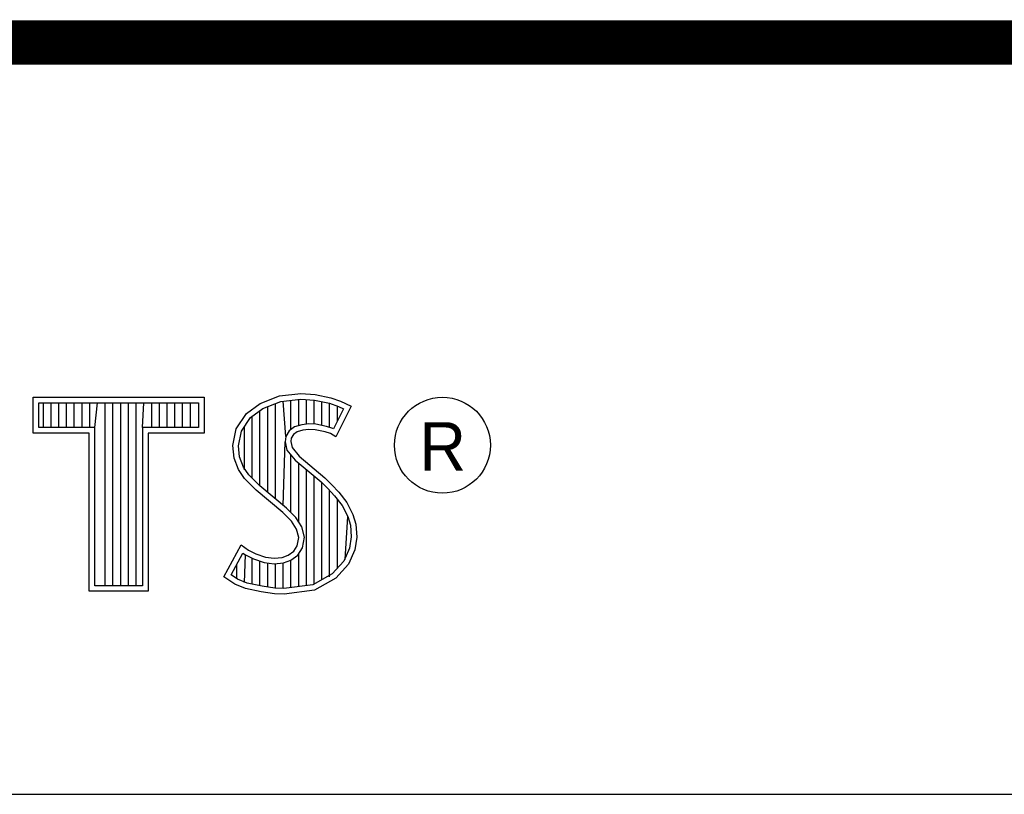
# Model space of a CAD drawing. Header units: inches. Extents: x 0.2 to 16.8, y 0.1 to 10.8.
# Tile 15 of 22: x 14.218 to 14.66, y 1.633 to 1.981. Entities that reach past the tile are written whole.
import ezdxf

# ---------------------------------------------------------------- set-up
doc = ezdxf.new("R2010")
doc.units = ezdxf.units.IN
doc.header["$LTSCALE"] = 0.935
doc.header["$MEASUREMENT"] = 0
doc.layers.get('0').update_dxf_attribs({"linetype": 'CONTINUOUS'})
doc.styles.get("Standard").update_dxf_attribs({"font": 'txt', "width": 0.8})

msp = doc.modelspace()

# ---------------------------------------------------------------- linework, layer by layer
at = {"color": 2, "linetype": 'Continuous'}
for p, q in [((13.06524, 1.96953), (16.74504, 1.96953)), ((14.22365, 1.81126), (14.30046, 1.81126)), ((14.22365, 1.79499), (14.22365, 1.81126)), ((14.30046, 1.81126), (14.30046, 1.79499)), ((14.32555, 1.80834), (14.33424, 1.81179)), ((14.32678, 1.80611), (14.33486, 1.80932)), ((14.33424, 1.81179), (14.34384, 1.81284)), ((14.33486, 1.80932), (14.34389, 1.81031)), ((14.33704, 1.7936), (14.33593, 1.80943)), ((14.33941, 1.7967), (14.33941, 1.80981)), ((14.34288, 1.79844), (14.34288, 1.81019)), ((14.34384, 1.81284), (14.35029, 1.81239)), ((14.34389, 1.81031), (14.34994, 1.80988)), ((14.34636, 1.79907), (14.34636, 1.81013)), ((14.34983, 1.79906), (14.34983, 1.80989)), ((14.34994, 1.80988), (14.35666, 1.80845)), ((14.35029, 1.81239), (14.35734, 1.81089)), ((14.35331, 1.79848), (14.35331, 1.80917)), ((14.35734, 1.81089), (14.36169, 1.80939)), ((14.36169, 1.80939), (14.36649, 1.80715)), ((14.22618, 1.80873), (14.29793, 1.80873)), ((14.22618, 1.79752), (14.22618, 1.80873)), ((14.22819, 1.79752), (14.22819, 1.80873)), ((14.23167, 1.79752), (14.23167, 1.80873)), ((14.23514, 1.79752), (14.23514, 1.80873)), ((14.23862, 1.79752), (14.23862, 1.80873)), ((14.24209, 1.79752), (14.24209, 1.80873)), ((14.24557, 1.79752), (14.24557, 1.80873)), ((14.24904, 1.79752), (14.24904, 1.80873)), ((14.25137, 1.79752), (14.25252, 1.80873)), ((14.25599, 1.72656), (14.25599, 1.80873)), ((14.25947, 1.72656), (14.25947, 1.80873)), ((14.26295, 1.72656), (14.26295, 1.80873)), ((14.26642, 1.72656), (14.26642, 1.80873)), ((14.2699, 1.72656), (14.2699, 1.80873)), ((14.27274, 1.79752), (14.27337, 1.80873)), ((14.27685, 1.79752), (14.27685, 1.80873)), ((14.28032, 1.79752), (14.28032, 1.80873)), ((14.2838, 1.79752), (14.2838, 1.80873)), ((14.28727, 1.79752), (14.28727, 1.80873)), ((14.29075, 1.79752), (14.29075, 1.80873)), ((14.29422, 1.79752), (14.29422, 1.80873)), ((14.29793, 1.80873), (14.29793, 1.79752)), ((14.3194, 1.80385), (14.32555, 1.80834)), ((14.32125, 1.80207), (14.32678, 1.80611)), ((14.3255, 1.77133), (14.3255, 1.80518)), ((14.32898, 1.76843), (14.32898, 1.80699)), ((14.33245, 1.76552), (14.33245, 1.80836)), ((14.35666, 1.80845), (14.36074, 1.80705)), ((14.35678, 1.79763), (14.35678, 1.80841)), ((14.36307, 1.80596), (14.35857, 1.79697)), ((14.36649, 1.80715), (14.35959, 1.79335)), ((14.36026, 1.80033), (14.36026, 1.80721)), ((14.36074, 1.80705), (14.36307, 1.80596)), ((14.31475, 1.79695), (14.3194, 1.80385)), ((14.31713, 1.79596), (14.32125, 1.80207)), ((14.32203, 1.77481), (14.32203, 1.80264)), ((14.25137, 1.79752), (14.22618, 1.79752)), ((14.25137, 1.72656), (14.25137, 1.79752)), ((14.29793, 1.79752), (14.27274, 1.79752)), ((14.27274, 1.79752), (14.27274, 1.72656)), ((14.31325, 1.78946), (14.31475, 1.79695)), ((14.3158, 1.78934), (14.31713, 1.79596)), ((14.31855, 1.77853), (14.31855, 1.79807)), ((14.33867, 1.79617), (14.33704, 1.7936)), ((14.34106, 1.7979), (14.33867, 1.79617)), ((14.34219, 1.7956), (14.34054, 1.7944)), ((14.34424, 1.79884), (14.34106, 1.7979)), ((14.34474, 1.79635), (14.34219, 1.7956)), ((14.34737, 1.79919), (14.34424, 1.79884)), ((14.34744, 1.79665), (14.34474, 1.79635)), ((14.35061, 1.79902), (14.34737, 1.79919)), ((14.35029, 1.7965), (14.34744, 1.79665)), ((14.35479, 1.7956), (14.35029, 1.7965)), ((14.35542, 1.79805), (14.35061, 1.79902)), ((14.35719, 1.79485), (14.35479, 1.7956)), ((14.35826, 1.79717), (14.35542, 1.79805)), ((14.35857, 1.79697), (14.35826, 1.79717)), ((14.24884, 1.79499), (14.22365, 1.79499)), ((14.24884, 1.72404), (14.24884, 1.79499)), ((14.30046, 1.79499), (14.27527, 1.79499)), ((14.27527, 1.79499), (14.27527, 1.72404)), ((14.33593, 1.76261), (14.33679, 1.7911)), ((14.33704, 1.7936), (14.33679, 1.7911)), ((14.33679, 1.7911), (14.33761, 1.78743)), ((14.33949, 1.79275), (14.33934, 1.79125)), ((14.33934, 1.79125), (14.33994, 1.78856)), ((14.34054, 1.7944), (14.33949, 1.79275)), ((14.35959, 1.79335), (14.35719, 1.79485)), ((14.31385, 1.78376), (14.31325, 1.78946)), ((14.31633, 1.78435), (14.3158, 1.78934)), ((14.33761, 1.78743), (14.34129, 1.78287)), ((14.33994, 1.78856), (14.34309, 1.78466)), ((14.3158, 1.77866), (14.31385, 1.78376)), ((14.31805, 1.77985), (14.31633, 1.78435)), ((14.33941, 1.75939), (14.33941, 1.7852)), ((14.34129, 1.78287), (14.35294, 1.77319)), ((14.34309, 1.78466), (14.35464, 1.77506)), ((14.3185, 1.77476), (14.3158, 1.77866)), ((14.32044, 1.77639), (14.31805, 1.77985)), ((14.34288, 1.75517), (14.34288, 1.78155)), ((14.34636, 1.72661), (14.34636, 1.77866)), ((14.32375, 1.76952), (14.3185, 1.77476)), ((14.32545, 1.77138), (14.32044, 1.77639)), ((14.34983, 1.72707), (14.34983, 1.77577)), ((14.35464, 1.77506), (14.35779, 1.77192)), ((14.33574, 1.75947), (14.32375, 1.76952)), ((14.33745, 1.76134), (14.32545, 1.77138)), ((14.35294, 1.77319), (14.35598, 1.77015)), ((14.35331, 1.7293), (14.35331, 1.77282)), ((14.35598, 1.77015), (14.35902, 1.76697)), ((14.35678, 1.7306), (14.35678, 1.76931)), ((14.35779, 1.77192), (14.36094, 1.76862)), ((14.35902, 1.76697), (14.36239, 1.76262)), ((14.36026, 1.73444), (14.36026, 1.76537)), ((14.36094, 1.76862), (14.36454, 1.76397)), ((14.34163, 1.75716), (14.33745, 1.76134)), ((14.36239, 1.76262), (14.36489, 1.75763)), ((14.36454, 1.76397), (14.36724, 1.75857)), ((14.33964, 1.75557), (14.33574, 1.75947)), ((14.34423, 1.75301), (14.34163, 1.75716)), ((14.36373, 1.73828), (14.36489, 1.75763)), ((14.36489, 1.75763), (14.36609, 1.75375)), ((14.36724, 1.75857), (14.36859, 1.75423)), ((14.34189, 1.75198), (14.33964, 1.75557)), ((14.34294, 1.74823), (14.34189, 1.75198)), ((14.34554, 1.74833), (14.34423, 1.75301)), ((14.36609, 1.75375), (14.3665, 1.74848)), ((14.36859, 1.75423), (14.36904, 1.74838)), ((14.34219, 1.74448), (14.34294, 1.74823)), ((14.34458, 1.74353), (14.34554, 1.74833)), ((14.3665, 1.74848), (14.3657, 1.7434)), ((14.36904, 1.74838), (14.36814, 1.74268)), ((14.3092, 1.73054), (14.317, 1.74493)), ((14.317, 1.74493), (14.3203, 1.74253)), ((14.3203, 1.74253), (14.3236, 1.74088)), ((14.34069, 1.74208), (14.34219, 1.74448)), ((14.34257, 1.74031), (14.34458, 1.74353)), ((14.3657, 1.7434), (14.36314, 1.73763)), ((14.36814, 1.74268), (14.36529, 1.73624)), ((14.31252, 1.73136), (14.31784, 1.74119)), ((14.31784, 1.74119), (14.31898, 1.74036)), ((14.31855, 1.72796), (14.31898, 1.74036)), ((14.31898, 1.74036), (14.32261, 1.73855)), ((14.32203, 1.72722), (14.32203, 1.73875)), ((14.32261, 1.73855), (14.32738, 1.7369)), ((14.3236, 1.74088), (14.32795, 1.73938)), ((14.32795, 1.73938), (14.33185, 1.73893)), ((14.33185, 1.73893), (14.33544, 1.73923)), ((14.33544, 1.73923), (14.33814, 1.74028)), ((14.33602, 1.73675), (14.33935, 1.73804)), ((14.33814, 1.74028), (14.34069, 1.74208)), ((14.33935, 1.73804), (14.34257, 1.74031)), ((14.33941, 1.7257), (14.33941, 1.73806)), ((14.34288, 1.72615), (14.34288, 1.74053)), ((14.31508, 1.72959), (14.31508, 1.73608)), ((14.3255, 1.72642), (14.3255, 1.73755)), ((14.32738, 1.7369), (14.3318, 1.73639)), ((14.32898, 1.7259), (14.32898, 1.73672)), ((14.3318, 1.73639), (14.33602, 1.73675)), ((14.33245, 1.72538), (14.33245, 1.73632)), ((14.33593, 1.72524), (14.33593, 1.73671)), ((14.36314, 1.73763), (14.35799, 1.73194)), ((14.36529, 1.73624), (14.35959, 1.72994)), ((14.31415, 1.72724), (14.3092, 1.73054)), ((14.31534, 1.72949), (14.31252, 1.73136)), ((14.31969, 1.72772), (14.31534, 1.72949)), ((14.35799, 1.73194), (14.34918, 1.72698)), ((14.35959, 1.72994), (14.34999, 1.72454)), ((14.27274, 1.72656), (14.25137, 1.72656)), ((14.31895, 1.72529), (14.31415, 1.72724)), ((14.326, 1.72379), (14.31895, 1.72529)), ((14.32645, 1.72628), (14.31969, 1.72772)), ((14.33223, 1.72541), (14.32645, 1.72628)), ((14.33622, 1.72528), (14.33223, 1.72541)), ((14.34918, 1.72698), (14.33622, 1.72528)), ((14.27527, 1.72404), (14.24884, 1.72404)), ((14.332, 1.72289), (14.326, 1.72379)), ((14.33634, 1.72274), (14.332, 1.72289)), ((14.34999, 1.72454), (14.33634, 1.72274)), ((13.06532, 1.63288), (16.75003, 1.63288))]:
    msp.add_line(p, q, dxfattribs=at)
at = {"color": 7, "linetype": 'Continuous', "const_width": 0.02}
msp.add_lwpolyline([(11.47181, 1.97017), (16.75, 1.97072)], dxfattribs=at)
at = {"color": 2, "linetype": 'Continuous'}
msp.add_circle((14.40744, 1.78964), 0.02154, dxfattribs=at)

# ---------------------------------------------------------------- texts
msp.add_text('R', height=0.02174, dxfattribs=at).set_placement((14.39705, 1.77824))

doc.saveas('drawing.dxf')
